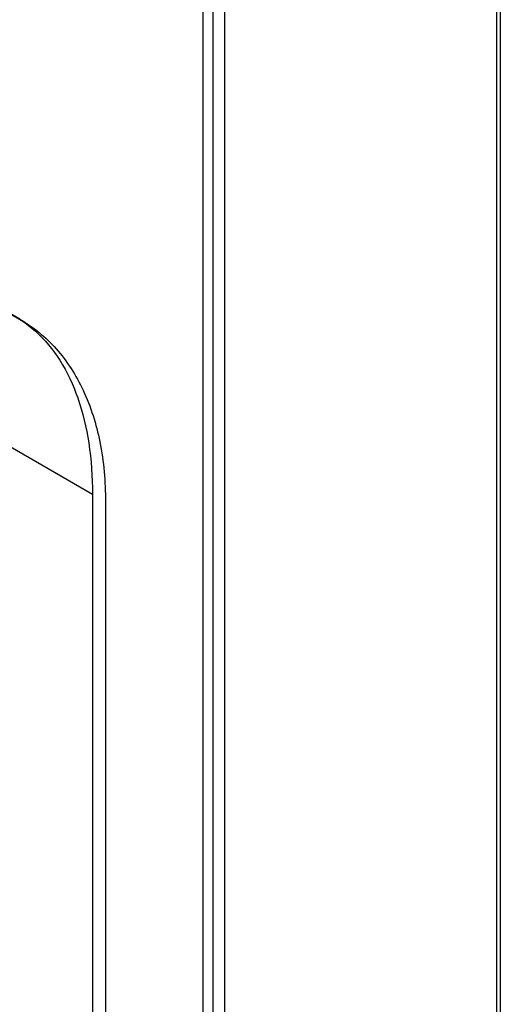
# Model space of a CAD drawing. Header units: millimetres. Extents: x 131 to 497, y 67 to 809.
# Tile 13 of 14: x 375 to 497, y 359 to 609. Entities that reach past the tile are written whole.
import ezdxf

# ---------------------------------------------------------------- set-up
doc = ezdxf.new("R2010")
doc.units = ezdxf.units.MM
doc.header["$LTSCALE"] = 57.01838
doc.layers.get('0').update_dxf_attribs({"linetype": 'CONTINUOUS'})

msp = doc.modelspace()

# ---------------------------------------------------------------- linework, layer by layer
at = {"color": 7, "linetype": 'Continuous'}
for p, q in [((496.06, 713.66), (496.06, 164.15)), ((497.07, 715.07), (497.07, 165.56)), ((421.43, 649.34), (421.43, 146.38)), ((427.09, 146.38), (427.09, 649.34)), ((424.09, 147.47), (424.09, 642.73)), ((225.58, 585.55), (393.41, 488.66)), ((374.92, 533.15), (340.62, 552.96)), ((393.41, 488.67), (393.41, 262.16)), ((396.72, 486.75), (396.72, 260.26))]:
    msp.add_line(p, q, dxfattribs=at)
for points, knots in [([(371.24, 535.12), (374.02, 533.85), (379.36, 530.33), (385.65, 522.64), (390.17, 512.87), (392.87, 501.31), (393.41, 493.02), (393.41, 488.67)], [0, 0, 0, 0, 0.169133, 0.347177, 0.542431, 0.759655, 1, 1, 1, 1]), ([(374.92, 533.15), (378.37, 531.16), (384.82, 525.86), (391.76, 514.93), (395.9, 501.56), (396.72, 491.84), (396.72, 486.76)], [0, 0, 0, 0, 0.223061, 0.457966, 0.715232, 1, 1, 1, 1])]:
    msp.add_open_spline(points, degree=3, knots=knots, dxfattribs=at)

doc.saveas('drawing.dxf')
